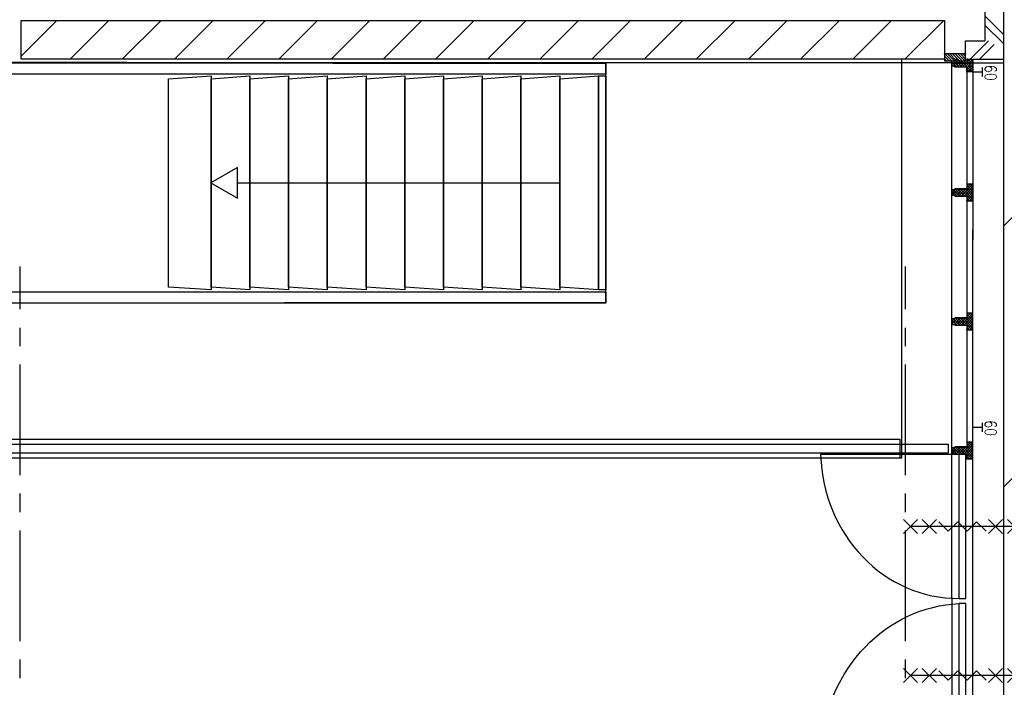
# Model space of a CAD drawing. Extents: x -66955 to 52345, y -20450 to 69550.
# Tile 81 of 132: x -5332 to 5, y 8230 to 11850. Entities that reach past the tile are written whole.
import ezdxf
from ezdxf.enums import TextEntityAlignment as Align

# ---------------------------------------------------------------- set-up
doc = ezdxf.new("R2010")
doc.units = 0
doc.header["$MEASUREMENT"] = 0
doc.linetypes.add('DASHED', pattern=[0.75, 0.5, -0.25])
for name, color, linetype in [('STRAMIEN--E7-', 7, 'CONTINUOUS'), ('VERD1$--11-', 7, 'CONTINUOUS'), ('VERD1$--23-', 7, 'CONTINUOUS'), ('VERD1$--24-', 7, 'CONTINUOUS'), ('VERD1$--32-', 7, 'CONTINUOUS'), ('VERD1$--33-', 7, 'CONTINUOUS'), ('VERD1$--34-', 7, 'CONTINUOUS'), ('VERD1$--E5-', 7, 'CONTINUOUS'), ('VERD1--21-', 7, 'CONTINUOUS'), ('VERD1--E5-', 7, 'CONTINUOUS')]:
    doc.layers.add(name, color=color, linetype=linetype)
doc.styles.add('ROMANS', font='ROMANS', dxfattribs={"height": 0.2})

# ---------------------------------------------------------------- blocks, each defined once
blk = doc.blocks.new('*O115')
at = {"layer": 'VERD1$--24-', "color": 8, "linetype": 'CONTINUOUS'}
for p in [(-806.8, 0), (-155.51, 0)]:
    blk.add_line(p, (940, 0), dxfattribs=at)
blk.add_lwpolyline([(-951.3, 0), (-806.8, -83.42), (-806.8, 83.42)], close=True, dxfattribs=at)
blk = doc.blocks.new('*O117')
at = {"layer": 'VERD1$--24-', "color": 8, "linetype": 'CONTINUOUS'}
for p in [(-806.8, 0), (-155.51, 0)]:
    blk.add_line(p, (940, 0), dxfattribs=at)
blk.add_lwpolyline([(-951.3, 0), (-806.8, -83.42), (-806.8, 83.42)], close=True, dxfattribs=at)
blk = doc.blocks.new('*O258')
at = {"layer": 'VERD1$--32-', "color": 7, "linetype": 'CONTINUOUS'}
for p, q in [((38.4, 243.2), (-38.4, 320.02)), ((38.4, 320), (-38.4, 243.2)), ((0, -281.6), (0, 281.6)), ((38.4, 140.8), (-38.4, 217.6)), ((38.4, 217.6), (-38.4, 140.8)), ((38.4, -217.6), (-38.4, -140.8)), ((38.4, -140.8), (-38.4, -217.6)), ((38.4, -320), (-38.4, -243.2)), ((38.4, -243.2), (-38.4, -320))]:
    blk.add_line(p, q, dxfattribs=at)
blk.add_lwpolyline([(-25.6, -128), (25.6, -76.8), (-25.61, -25.6), (25.6, 25.6), (-25.6, 76.8), (25.6, 128)], dxfattribs=at)
blk = doc.blocks.new('*O259')
at = {"layer": 'VERD1$--32-', "color": 7, "linetype": 'CONTINUOUS'}
for p, q in [((38.4, 243.2), (-38.4, 320.02)), ((38.4, 320), (-38.4, 243.2)), ((0, -281.6), (0, 281.6)), ((38.4, 140.8), (-38.4, 217.6)), ((38.4, 217.6), (-38.4, 140.8)), ((38.4, -217.6), (-38.4, -140.8)), ((38.4, -140.8), (-38.4, -217.6)), ((38.4, -320), (-38.4, -243.2)), ((38.4, -243.2), (-38.4, -320))]:
    blk.add_line(p, q, dxfattribs=at)
blk.add_lwpolyline([(-25.6, -128), (25.6, -76.8), (-25.61, -25.6), (25.6, 25.6), (-25.6, 76.8), (25.6, 128)], dxfattribs=at)
blk = doc.blocks.new('*O257')
at = {"layer": 'VERD1$--32-', "color": 7, "linetype": 'CONTINUOUS'}
for p, q in [((-1843.5, -205.5), (-1843.5, 544.5)), ((-255.5, -205.5), (-255.5, 544.5)), ((-1916.5, -128.36), (-1878.5, -166.36)), ((-1916.5, -142.51), (-1878.5, -180.51)), ((-1916.5, -156.65), (-1885.65, -187.5)), ((-1904.42, -126.3), (-1878.5, -152.22)), ((-1890.28, -126.3), (-1878.5, -138.08)), ((1904.42, -126.3), (1878.5, -152.22)), ((1890.28, -126.3), (1878.5, -138.08)), ((1916.5, -128.36), (1878.5, -166.36)), ((1916.5, -142.51), (1878.5, -180.51)), ((1916.5, -156.65), (1885.65, -187.5)), ((-1916.5, -170.79), (-1878.5, -208.79)), ((-1916.5, -184.93), (-1878.5, -222.93)), ((-1916.5, -199.07), (-1878.5, -237.07)), ((-1916.5, -213.22), (-1888.22, -241.5)), ((-1887.5, -194.93), (-1880.07, -187.5)), ((-1887.5, -194.93), (-1884.93, -197.5)), ((-1880.79, -187.5), (-1845.5, -222.79)), ((-1878.5, -185.93), (-1860.07, -167.5)), ((-1878.5, -171.79), (-1874.21, -167.5)), ((-1878.5, -200.07), (-1850.5, -172.07)), ((-1878.5, -175.65), (-1845.5, -208.65)), ((-1878.5, -214.22), (-1847.78, -183.5)), ((-1878.5, -228.36), (-1845.5, -195.36)), ((-1878.5, -203.93), (-1845.5, -236.93)), ((-1878.5, -242.5), (-1845.5, -209.5)), ((-1872.51, -167.5), (-1845.5, -194.51)), ((-1858.36, -167.5), (-1850.5, -175.36)), ((-1030.33, -167.5), (-1855.71, -167.5)), ((-1030.33, -167.5), (1850.5, -167.5)), ((-278.5, -276.78), (-213.5, -211.78)), ((-253.5, -195.22), (-225.78, -167.5)), ((-253.5, -209.36), (-218.5, -174.36)), ((-253.5, -223.5), (-213.5, -183.5)), ((-253.5, -188.65), (-213.5, -228.65)), ((-253.5, -237.64), (-213.5, -197.64)), ((-253.5, -202.79), (-213.5, -242.79)), ((-248.5, -176.07), (-239.93, -167.5)), ((-248.5, -179.51), (-213.5, -214.51)), ((-246.36, -167.5), (-213.5, -200.36)), ((-232.22, -167.5), (-218.5, -181.22)), ((-216.22, -183.5), (-213.5, -186.22)), ((420.5, -276.78), (485.5, -211.78)), ((445.5, -195.22), (473.22, -167.5)), ((445.5, -209.36), (480.5, -174.36)), ((445.5, -223.5), (485.5, -183.5)), ((445.5, -188.65), (485.5, -228.65)), ((445.5, -237.64), (485.5, -197.64)), ((445.5, -202.79), (485.5, -242.79)), ((450.5, -176.07), (459.07, -167.5)), ((450.5, -179.51), (485.5, -214.51)), ((452.64, -167.5), (485.5, -200.36)), ((466.78, -167.5), (480.5, -181.22)), ((482.78, -183.5), (485.5, -186.22)), ((1120.5, -276.78), (1185.5, -211.78)), ((1145.5, -195.22), (1173.22, -167.5)), ((1145.5, -209.36), (1180.5, -174.36)), ((1145.5, -223.5), (1185.5, -183.5)), ((1145.5, -188.65), (1185.5, -228.65)), ((1145.5, -237.64), (1185.5, -197.64)), ((1145.5, -202.79), (1185.5, -242.79)), ((1150.5, -176.07), (1159.07, -167.5)), ((1150.5, -179.51), (1185.5, -214.51)), ((1152.64, -167.5), (1185.5, -200.36)), ((1166.78, -167.5), (1180.5, -181.22)), ((1182.78, -183.5), (1185.5, -186.22)), ((1872.51, -167.5), (1845.5, -194.51)), ((1878.5, -175.65), (1845.5, -208.65)), ((1880.79, -187.5), (1845.5, -222.79)), ((1878.5, -228.36), (1845.5, -195.36)), ((1878.5, -203.93), (1845.5, -236.93)), ((1878.5, -242.5), (1845.5, -209.5)), ((1878.5, -214.22), (1847.78, -183.5)), ((1858.36, -167.5), (1850.5, -175.36)), ((1878.5, -200.07), (1850.5, -172.07)), ((1878.5, -185.93), (1860.07, -167.5)), ((1878.5, -171.79), (1874.21, -167.5)), ((1916.5, -170.79), (1878.5, -208.79)), ((1916.5, -184.93), (1878.5, -222.93)), ((1916.5, -199.07), (1878.5, -237.07)), ((1887.5, -194.93), (1880.07, -187.5)), ((1887.5, -194.93), (1884.93, -197.5)), ((1916.5, -213.22), (1888.22, -241.5)), ((-1916.5, -227.36), (-1902.36, -241.5)), ((-1887.5, -265.64), (-1845.5, -223.64)), ((-1887.5, -279.78), (-1845.5, -237.78)), ((-1887.5, -251.5), (-1857.5, -281.5)), ((-1887.5, -265.64), (-1871.64, -281.5)), ((-1878.5, -218.07), (-1820.5, -276.07)), ((-1878.5, -232.22), (-1829.22, -281.5)), ((-1878.5, -246.36), (-1843.36, -281.5)), ((-1875.07, -281.5), (-1842.07, -248.5)), ((-1860.93, -281.5), (-1827.93, -248.5)), ((-1846.79, -281.5), (-1820.5, -255.21)), ((-1833.93, -248.5), (-1820.5, -261.93)), ((-278.5, -248.5), (-245.5, -281.5)), ((-278.5, -262.64), (-264.36, -248.5)), ((-278.5, -262.64), (-259.64, -281.5)), ((-269.07, -281.5), (-213.5, -225.93)), ((-264.36, -248.5), (-231.36, -281.5)), ((-254.93, -281.5), (-213.5, -240.07)), ((-253.5, -216.93), (-188.93, -281.5)), ((-253.5, -231.07), (-203.07, -281.5)), ((-253.5, -245.22), (-217.22, -281.5)), ((-240.79, -281.5), (-207.79, -248.5)), ((-226.65, -281.5), (-193.65, -248.5)), ((-212.51, -281.5), (-188.5, -257.49)), ((-207.79, -248.5), (-188.5, -267.79)), ((-193.65, -248.5), (-188.5, -253.65)), ((420.5, -248.5), (-188.5, -248.5)), ((420.5, -248.5), (453.5, -281.5)), ((420.5, -262.64), (434.64, -248.5)), ((420.5, -262.64), (439.36, -281.5)), ((429.93, -281.5), (485.5, -225.93)), ((434.64, -248.5), (467.64, -281.5)), ((444.07, -281.5), (485.5, -240.07)), ((445.5, -216.93), (510.07, -281.5)), ((445.5, -231.07), (495.93, -281.5)), ((445.5, -245.22), (481.78, -281.5)), ((458.21, -281.5), (491.21, -248.5)), ((472.35, -281.5), (505.35, -248.5)), ((486.49, -281.5), (510.5, -257.49)), ((491.21, -248.5), (510.5, -267.79)), ((505.35, -248.5), (510.5, -253.65)), ((1120.5, -248.5), (510.5, -248.5)), ((1120.5, -248.5), (1153.5, -281.5)), ((1120.5, -262.64), (1134.64, -248.5)), ((1120.5, -262.64), (1139.36, -281.5)), ((1129.93, -281.5), (1185.5, -225.93)), ((1134.64, -248.5), (1167.64, -281.5)), ((1144.07, -281.5), (1185.5, -240.07)), ((1145.5, -216.93), (1210.07, -281.5)), ((1145.5, -231.07), (1195.93, -281.5)), ((1145.5, -245.22), (1181.78, -281.5)), ((1158.21, -281.5), (1191.21, -248.5)), ((1172.35, -281.5), (1205.35, -248.5)), ((1186.49, -281.5), (1210.5, -257.49)), ((1191.21, -248.5), (1210.5, -267.79)), ((1205.35, -248.5), (1210.5, -253.65)), ((1810.71, -248.5), (1210.5, -248.5)), ((1878.5, -218.07), (1820.5, -276.07)), ((1833.93, -248.5), (1820.5, -261.93)), ((1846.79, -281.5), (1820.5, -255.21)), ((1860.93, -281.5), (1827.93, -248.5)), ((1878.5, -232.22), (1829.22, -281.5)), ((1875.07, -281.5), (1842.07, -248.5)), ((1878.5, -246.36), (1843.36, -281.5)), ((1887.5, -265.64), (1845.5, -223.64)), ((1887.5, -279.78), (1845.5, -237.78)), ((1887.5, -251.5), (1857.5, -281.5)), ((1887.5, -265.64), (1871.64, -281.5)), ((1916.5, -227.36), (1902.36, -241.5)), ((-1887.5, -279.78), (-1885.78, -281.5)), ((-1832.65, -281.5), (-1820.5, -269.35)), ((-1820.5, -281.5), (-1023.78, -281.5)), ((-1023.78, -281.5), (963.63, -281.5)), ((-278.5, -276.78), (-273.78, -281.5)), ((-198.36, -281.5), (-188.5, -271.64)), ((420.5, -276.78), (425.22, -281.5)), ((500.64, -281.5), (510.5, -271.64)), ((1820.5, -281.5), (910.28, -281.5)), ((1120.5, -276.78), (1125.22, -281.5)), ((1200.64, -281.5), (1210.5, -271.64)), ((1832.65, -281.5), (1820.5, -269.35)), ((1887.5, -279.78), (1885.78, -281.5))]:
    blk.add_line(p, q, dxfattribs=at)
for points in [[(-1878.5, -126.3), (-1878.5, -187.5), (-1887.5, -187.5), (-1887.5, -197.5), (-1878.5, -197.5), (-1878.5, -241.5), (-1916.5, -241.5), (-1916.5, -126.3)], [(-1916.5, -241.5), (-1916.5, -126.3), (-1878.5, -126.3), (-1878.5, -187.5), (-1887.5, -187.5), (-1887.5, -197.5), (-1878.5, -197.5), (-1878.5, -241.5)], [(1878.5, -126.3), (1878.5, -187.5), (1887.5, -187.5), (1887.5, -197.5), (1878.5, -197.5), (1878.5, -241.5), (1916.5, -241.5), (1916.5, -126.3)], [(1916.5, -241.5), (1916.5, -126.3), (1878.5, -126.3), (1878.5, -187.5), (1887.5, -187.5), (1887.5, -197.5), (1878.5, -197.5), (1878.5, -241.5)], [(-1887.5, -251.5), (-1887.5, -281.5), (-1820.5, -281.5), (-1820.5, -248.5), (-1845.5, -248.5), (-1845.5, -183.5), (-1850.5, -183.5), (-1850.5, -167.5), (-1878.5, -167.5), (-1878.5, -187.5), (-1887.5, -187.5), (-1887.5, -197.5), (-1878.5, -197.5), (-1878.5, -251.5)], [(-1843.5, -243.5), (-1063.5, -243.5), (-1063.5, -205.5), (-1843.5, -205.5)], [(-255.5, -205.5), (-1035.5, -205.5), (-1035.5, -243.5), (-255.5, -243.5)], [(-278.5, -248.5), (-278.5, -281.5), (-188.5, -281.5), (-188.5, -248.5), (-213.5, -248.5), (-213.5, -183.5), (-218.5, -183.5), (-218.5, -167.5), (-238.5, -167.5), (-238.5, -167.5), (-248.5, -167.5), (-248.5, -183.5), (-253.5, -183.5), (-253.5, -248.5)], [(420.5, -248.5), (420.5, -281.5), (510.5, -281.5), (510.5, -248.5), (485.5, -248.5), (485.5, -183.5), (480.5, -183.5), (480.5, -167.5), (460.5, -167.5), (460.5, -167.5), (450.5, -167.5), (450.5, -183.5), (445.5, -183.5), (445.5, -248.5)], [(1120.5, -248.5), (1120.5, -281.5), (1210.5, -281.5), (1210.5, -248.5), (1185.5, -248.5), (1185.5, -183.5), (1180.5, -183.5), (1180.5, -167.5), (1160.5, -167.5), (1160.5, -167.5), (1150.5, -167.5), (1150.5, -183.5), (1145.5, -183.5), (1145.5, -248.5)], [(1887.5, -251.5), (1887.5, -281.5), (1820.5, -281.5), (1820.5, -248.5), (1845.5, -248.5), (1845.5, -183.5), (1850.5, -183.5), (1850.5, -167.5), (1878.5, -167.5), (1878.5, -187.5), (1887.5, -187.5), (1887.5, -197.5), (1878.5, -197.5), (1878.5, -251.5)]]:
    blk.add_lwpolyline(points, close=True, dxfattribs=at)
blk.add_lwpolyline([(1843.5, -243.5), (1843.5, -248.5), (1810.71, -248.5)], dxfattribs=at)
at = {"layer": 'VERD1$--32-', "color": 7, "linetype": 'CONTINUOUS', "extrusion": (0, 0, -1)}
blk.add_ellipse((-1914.86, -236.8), major_axis=(851.98, 0), ratio=0.9170386, start_param=4.7951926, end_param=6.2452598, dxfattribs=at)
at = {"layer": 'VERD1$--32-', "color": 7, "linetype": 'CONTINUOUS'}
blk.add_ellipse((-230.15, -200.58), major_axis=(-805.36, 0), ratio=0.9255983, start_param=4.7438652, end_param=0.0066101, dxfattribs=at)
for p in [(-1916.5, -126.3), (1916.5, -126.3), (-1916.5, -241.5), (-1887.5, -251.5), (-278.5, -248.5), (420.5, -248.5), (1120.5, -248.5), (1887.5, -251.5), (1916.5, -241.5)]:
    blk.add_point(p, dxfattribs=at)
for name, p in [('*O258', (-1453.5, -224.5)), ('*O259', (-645.5, -224.5))]:
    blk.add_blockref(name, p, dxfattribs=at)
blk = doc.blocks.new('BI$PF')
at = {"layer": 'VERD1$--32-', "color": 7, "linetype": 'CONTINUOUS'}
blk.add_blockref('*O257', (1887.5, 281.5), dxfattribs=at)

msp = doc.modelspace()

# ---------------------------------------------------------------- linework, layer by layer
at = {"layer": 'STRAMIEN--E7-', "color": 1, "linetype": 'CONTINUOUS'}
for p, q in [((-5330, 10280), (-5330, 10512)), ((-530, 10280), (-530, 10512)), ((-5330, 10080), (-5330, 10180)), ((-530, 10080), (-530, 10180)), ((-5330, 9680), (-5330, 9980)), ((-530, 9680), (-530, 9980)), ((-5330, 9380), (-5330, 9680)), ((-530, 9380), (-530, 9680)), ((-5330, 9180), (-5330, 9280)), ((-530, 9180), (-530, 9280)), ((-5330, 8780), (-5330, 9080)), ((-530, 8780), (-530, 9080)), ((-5330, 8480), (-5330, 8780)), ((-530, 8480), (-530, 8780)), ((-5330, 8280), (-5330, 8380)), ((-530, 8280), (-530, 8380))]:
    msp.add_line(p, q, dxfattribs=at)
at = {"layer": 'VERD1$--11-', "color": 1, "linetype": 'CONTINUOUS'}
for p, q in [((0, 10730), (6820, 17550)), ((0, 9315.79), (6820, 16135.79))]:
    msp.add_line(p, q, dxfattribs=at)
at = {"layer": 'VERD1$--23-', "color": 7, "linetype": 'CONTINUOUS'}
msp.add_lwpolyline([(-560, 9474), (-550, 9474), (-550, 11635)], dxfattribs=at)
at = {"layer": 'VERD1$--24-', "color": 8, "linetype": 'CONTINUOUS'}
for p, q in [((-3634.34, 11615), (-3630.42, 11615)), ((-3634.34, 11615), (-3630.42, 11615)), ((-3634.34, 11615), (-3630.42, 11615)), ((-3634.34, 11615), (-3630.42, 11615)), ((-3894.25, 10315), (-3896.85, 10315)), ((-3894.25, 10315), (-3896.85, 10315)), ((-3894.25, 10315), (-3896.85, 10315)), ((-3894.25, 10315), (-3896.85, 10315))]:
    msp.add_line(p, q, dxfattribs=at)
for points in [[(-7665, 10315), (-2155, 10315), (-2155, 11615), (-8745, 11615)], [(-7665, 10315), (-2155, 10315), (-2155, 11615), (-8745, 11615)], [(-7690, 10375), (-2155, 10375), (-2155, 10315), (-3896.85, 10315)], [(-7690, 10375), (-2155, 10375), (-2155, 10315), (-3896.85, 10315)]]:
    msp.add_lwpolyline(points, dxfattribs=at)
for points in [[(-4525, 10400), (-4525, 11530), (-4295, 11545), (-4295, 10384.98)], [(-4525, 10400), (-4525, 11530), (-4295, 11545), (-4295, 10384.98)], [(-4295, 10400), (-4295, 11530), (-4085, 11545), (-4085, 10384.98)], [(-4295, 10400), (-4295, 11530), (-4085, 11545), (-4085, 10384.98)], [(-4085, 10400), (-4085, 11530), (-3875, 11545), (-3875, 10384.98)], [(-4085, 10400), (-4085, 11530), (-3875, 11545), (-3875, 10384.98)], [(-3875, 10400), (-3875, 11530), (-3665, 11545), (-3665, 10384.98)], [(-3875, 10400), (-3875, 11530), (-3665, 11545), (-3665, 10384.98)], [(-3665, 10400), (-3665, 11530), (-3455, 11545), (-3455, 10384.98)], [(-3665, 10400), (-3665, 11530), (-3455, 11545), (-3455, 10384.98)], [(-3455, 10400), (-3455, 11530), (-3245, 11545), (-3245, 10384.98)], [(-3455, 10400), (-3455, 11530), (-3245, 11545), (-3245, 10384.98)], [(-3245, 10400), (-3245, 11530), (-3035, 11545), (-3035, 10384.98)], [(-3245, 10400), (-3245, 11530), (-3035, 11545), (-3035, 10384.98)], [(-3035, 10400), (-3035, 11530), (-2825, 11545), (-2825, 10384.98)], [(-3035, 10400), (-3035, 11530), (-2825, 11545), (-2825, 10384.98)], [(-2825, 10400), (-2825, 11530), (-2615, 11545), (-2615, 10384.98)], [(-2825, 10400), (-2825, 11530), (-2615, 11545), (-2615, 10384.98)], [(-2615, 10400), (-2615, 11530), (-2405, 11545), (-2405, 10384.98)], [(-2615, 10400), (-2615, 11530), (-2405, 11545), (-2405, 10384.98)], [(-2405, 10400), (-2405, 11530), (-2195, 11545), (-2195, 10384.98)], [(-2405, 10400), (-2405, 11530), (-2195, 11545), (-2195, 10384.98)]]:
    msp.add_lwpolyline(points, close=True, dxfattribs=at)
at = {"layer": 'VERD1$--33-', "color": 172, "linetype": 'CONTINUOUS'}
msp.add_lwpolyline([(-7565, 9474), (-560, 9474), (-560, 9574), (-7565, 9574)], close=True, dxfattribs=at)
at = {"layer": 'VERD1$--34-', "color": 8, "linetype": 'CONTINUOUS'}
for points in [[(-3634.34, 11615), (-2155, 11615), (-2155, 11555.02), (-7665, 11555.02)], [(-3634.34, 11615), (-2155, 11615), (-2155, 11555.02), (-7665, 11555.02)], [(-3894.25, 10315), (-2155, 10315), (-2155, 11615), (-3630.42, 11615)], [(-3894.25, 10315), (-2155, 10315), (-2155, 11615), (-3630.42, 11615)], [(-3634.34, 11615), (-2155, 11615), (-2155, 11555.02), (-3646.45, 11555.02)], [(-3634.34, 11615), (-2155, 11615), (-2155, 11555.02), (-3646.45, 11555.02)], [(-3884.73, 10375), (-2155, 10375), (-2155, 10315), (-3896.85, 10315)], [(-3884.73, 10375), (-2155, 10375), (-2155, 10315), (-3896.85, 10315)]]:
    msp.add_lwpolyline(points, dxfattribs=at)
msp.add_lwpolyline([(-2195, 11545), (-2155, 11545.02), (-2155, 10384.98), (-2195, 10384.98)], close=True, dxfattribs=at)
msp.add_lwpolyline([(-2195, 11545), (-2155, 11545.02), (-2155, 10384.98), (-2195, 10384.98)], close=True, dxfattribs=at)
msp.add_lwpolyline([(-2195, 11545), (-2155, 11545.02), (-2155, 10384.98), (-2195, 10384.98)], close=True, dxfattribs=at)
msp.add_lwpolyline([(-2195, 11545), (-2155, 11545.02), (-2155, 10384.98), (-2195, 10384.98)], close=True, dxfattribs=at)
at = {"layer": 'VERD1$--34-', "color": 7, "linetype": 'CONTINUOUS'}
msp.add_lwpolyline([(-298.8, 9499), (-7640, 9499), (-7640, 10375), (-7590, 10375), (-7590, 9549), (-298.8, 9549)], close=True, dxfattribs=at)
at = {"layer": 'VERD1$--E5-', "color": 1, "linetype": 'CONTINUOUS'}
for p, q in [((-114.8, 11591.51), (-114.8, 11541.51)), ((-164.8, 11566.51), (-114.8, 11566.51)), ((-114.8, 9664.87), (-114.8, 9614.87)), ((-164.8, 9639.87), (-114.8, 9639.87))]:
    msp.add_line(p, q, dxfattribs=at)
at = {"layer": 'VERD1$--E5-', "color": 1, "linetype": 'DASHED'}
msp.add_line((0, 11615), (0, 7860), dxfattribs=at)
at = {"layer": 'VERD1--21-', "color": 7, "linetype": 'CONTINUOUS'}
for p, q in [((-100, 25494.99), (-100, 11735)), ((0, 25494.99), (0, 11635)), ((-100, 11869.99), (0, 11769.99)), ((-5131.84, 11845), (-5325, 11651.84)), ((-4849, 11845), (-5059, 11635)), ((-4566.16, 11845), (-4776.16, 11635)), ((-4283.31, 11845), (-4493.31, 11635)), ((-4000.47, 11845), (-4210.47, 11635)), ((-3717.63, 11845), (-3927.63, 11635)), ((-3434.79, 11845), (-3644.79, 11635)), ((-3151.94, 11845), (-3361.94, 11635)), ((-2869.1, 11845), (-3079.1, 11635)), ((-2586.26, 11845), (-2796.26, 11635)), ((-2303.42, 11845), (-2513.42, 11635)), ((-2020.57, 11845), (-2230.57, 11635)), ((-1737.73, 11845), (-1947.73, 11635)), ((-1454.89, 11845), (-1664.89, 11635)), ((-1172.04, 11845), (-1382.04, 11635)), ((-889.2, 11845), (-1099.2, 11635)), ((-606.36, 11845), (-816.36, 11635)), ((-323.52, 11845), (-533.52, 11635)), ((-100, 11819.99), (0, 11719.99)), ((-204.8, 11735), (-100, 11735)), ((-204.8, 11635), (-204.8, 11735)), ((-179.8, 11635), (-79.8, 11735)), ((-129.8, 11635), (-49.8, 11715)), ((-204.8, 11635), (0, 11635))]:
    msp.add_line(p, q, dxfattribs=at)
msp.add_lwpolyline([(-5325, 11795), (-5325, 11795), (-5325, 11845), (-319.8, 11845), (-319.8, 11635), (-5325, 11635)], close=True, dxfattribs=at)
at = {"layer": 'VERD1--E5-', "color": 1, "linetype": 'DASHED'}
msp.add_lwpolyline([(0, 25520), (0, 11615), (-49440, 11635), (-49437.91, 16805), (-53531.92, 16806.65), (-53530, 21573.81), (-53530, 26058), (-56590, 26058), (-56590, 21355), (-63430, 21355), (-63430, 24243), (-65252, 24243), (-65252, 24225), (-65551, 24225)], dxfattribs=at)

# ---------------------------------------------------------------- block references
at = {"layer": 'VERD1$--24-', "color": 8, "linetype": 'CONTINUOUS'}
for name in ['*O115', '*O117']:
    msp.add_blockref(name, (-3345, 10964.99), dxfattribs=at)
at = {"layer": 'VERD1$--32-', "color": 7, "linetype": 'CONTINUOUS', "rotation": 90}
msp.add_blockref('BI$PF', (-164.8, 7860), dxfattribs=at)

# ---------------------------------------------------------------- texts
at = {"layer": 'VERD1$--E5-', "color": 1, "linetype": 'CONTINUOUS', "style": 'ROMANS', "width": 0.8}
for p in [(-69.46, 11561.36), (-69.46, 9634.72)]:
    msp.add_text('60', height=62.5, rotation=270, dxfattribs=at).set_placement(p, align=Align.MIDDLE)

doc.saveas('drawing.dxf')
